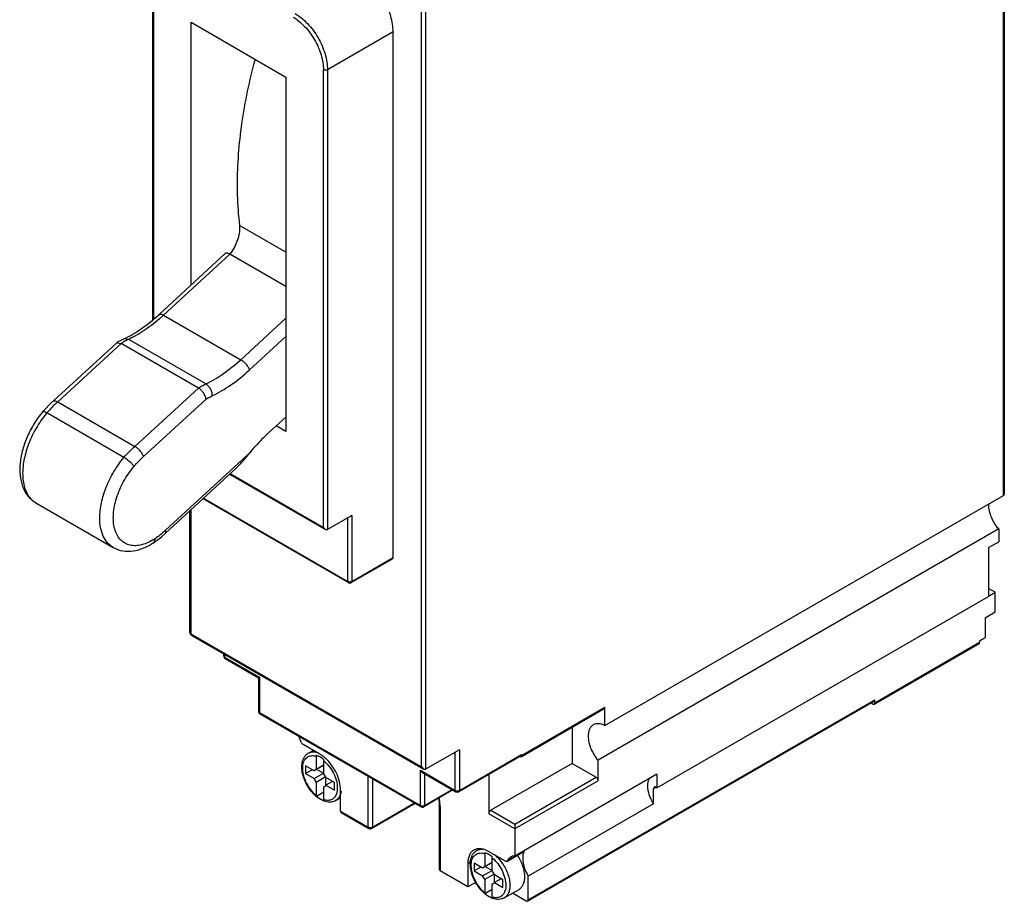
# Model space of a CAD drawing. Header units: millimetres. Extents: x 20 to 123, y 15 to 184.
# Tile 1 of 3: x 20 to 123, y 15 to 107. Entities that reach past the tile are written whole.
import ezdxf

# ---------------------------------------------------------------- set-up
doc = ezdxf.new("R2010")
doc.units = ezdxf.units.MM
doc.header["$LTSCALE"] = 12.931607
doc.layers.get('0').update_dxf_attribs({"linetype": 'CONTINUOUS'})

msp = doc.modelspace()

# ---------------------------------------------------------------- linework, layer by layer
at = {"color": 7, "linetype": 'Continuous'}
for p, q in [((122.58, 57.71), (122.58, 155.54)), ((122.66, 155.66), (122.66, 57.83)), ((61.76, 29.35), (61.76, 114.1)), ((62.19, 114.1), (62.19, 29.1)), ((33.67, 112.57), (33.67, 76.06)), ((33.76, 112.45), (33.76, 76.13)), ((37.69, 79.7), (37.69, 107.15)), ((37.69, 107.15), (47.59, 101.43)), ((58.8, 106.15), (51.94, 102.19)), ((58.8, 51.23), (58.8, 106.15)), ((51.52, 54.38), (51.52, 102.19)), ((51.94, 102.19), (51.94, 54.14)), ((47.59, 101.43), (47.59, 64.4)), ((47.59, 83.12), (42.75, 85.91)), ((34.34, 76.62), (41.26, 82.98)), ((41.73, 82.91), (34.82, 76.55)), ((47.59, 79.53), (41.73, 82.91)), ((34.82, 76.55), (42.88, 71.9)), ((42.88, 71.9), (47.59, 76.23)), ((43.79, 70.83), (47.59, 74.32)), ((22.93, 67.25), (29.88, 73.64)), ((30.39, 73.6), (23.75, 67.49)), ((29.88, 73.64), (29.92, 73.66)), ((29.92, 73.66), (30.39, 73.6)), ((38.45, 68.94), (30.39, 73.6)), ((31.17, 74.02), (30.67, 74.07)), ((39.23, 69.37), (31.17, 74.02)), ((31.81, 62.84), (38.45, 68.94)), ((23.75, 67.49), (31.81, 62.84)), ((32.72, 61.77), (39.26, 67.78)), ((22.18, 66.45), (22.18, 66.45)), ((30.68, 61.68), (22.62, 66.34)), ((47.59, 65.91), (45.77, 64.24)), ((47.59, 64.4), (46.58, 64.98)), ((43.85, 62.21), (35.03, 54.1)), ((35, 53.77), (42.39, 60.57)), ((41.71, 59.94), (51.73, 54.16)), ((41.78, 60.01), (51.52, 54.38)), ((80.93, 33.67), (122.58, 57.71)), ((21.48, 56.93), (29.55, 52.28)), ((38.93, 57.38), (54.13, 48.61)), ((38.99, 57.44), (54.07, 48.74)), ((37.56, 43.39), (37.56, 56.13)), ((37.65, 56.21), (37.65, 43.27)), ((54.49, 55.61), (51.94, 54.14)), ((54.49, 55.61), (54.49, 48.74)), ((54.07, 48.74), (54.07, 55.36)), ((35.03, 54.1), (35, 53.77)), ((51.52, 54.38), (51.73, 54.16)), ((51.73, 54.16), (51.94, 54.14)), ((122.08, 54.21), (80.22, 30.04)), ((122.08, 54.21), (122.08, 52.87)), ((33.83, 52.82), (33.98, 53.24)), ((121.02, 52.26), (122.08, 52.87)), ((121.02, 52.26), (121.02, 47.16)), ((54.43, 48.61), (58.74, 51.1)), ((54.49, 48.74), (58.8, 51.23)), ((121, 47.19), (121.71, 47.6)), ((121.71, 47.6), (121.02, 47.99)), ((121.71, 45.56), (121.71, 47.6)), ((86.37, 27.16), (121.02, 47.16)), ((120.65, 44.94), (121.71, 45.56)), ((120.65, 44.94), (120.65, 42.85)), ((37.65, 43.27), (61.76, 29.35)), ((37.71, 43.13), (61.98, 29.12)), ((109.06, 35.9), (120.02, 42.23)), ((109.12, 36.04), (120.08, 42.37)), ((120.65, 42.85), (120.08, 42.52)), ((120.08, 42.52), (120.08, 42.37)), ((120.48, 42.73), (120.09, 42.51)), ((41.1, 40.94), (41.1, 41.18)), ((41.19, 41.13), (41.19, 40.82)), ((41.19, 40.82), (44.83, 38.72)), ((41.25, 40.68), (44.74, 38.67)), ((44.83, 38.72), (44.74, 38.67)), ((44.74, 38.67), (44.74, 35.16)), ((44.83, 38.72), (44.83, 35.04)), ((72.85, 15.32), (109.06, 36.23)), ((72.92, 15.46), (109.12, 36.36)), ((108.9, 35.92), (108.72, 36.03)), ((109.12, 36.04), (109.12, 36.36)), ((44.83, 35.04), (61.66, 25.33)), ((72.17, 30.42), (80.87, 35.44)), ((72.23, 30.56), (80.93, 35.58)), ((80.93, 33.67), (80.93, 35.58)), ((44.89, 34.9), (61.72, 25.19)), ((77.5, 33.5), (77.5, 29.72)), ((51.16, 30.68), (49.39, 31.7)), ((49.94, 30.79), (50.45, 31.08)), ((65.72, 31.14), (62.19, 29.1)), ((65.3, 26.9), (65.3, 30.9)), ((65.72, 31.14), (65.72, 26.9)), ((50.76, 30.46), (50.76, 29.09)), ((51.56, 28.63), (51.56, 30)), ((72.17, 30.52), (65.66, 26.76)), ((65.72, 26.9), (72.23, 30.65)), ((72.23, 30.65), (72.23, 30.56)), ((80.22, 27.9), (80.22, 30.04)), ((50.55, 28.95), (49.66, 29.46)), ((49.66, 29.46), (49.66, 28.65)), ((50.36, 29.05), (49.66, 28.65)), ((51.53, 29.52), (50.55, 28.95)), ((50.76, 29.09), (51.56, 29.55)), ((50.81, 29.12), (51.53, 28.7)), ((61.66, 29), (65.3, 26.9)), ((61.66, 25.33), (61.66, 29)), ((61.76, 29.35), (61.98, 29.12)), ((61.98, 29.12), (62.19, 29.1)), ((77.5, 29.72), (69.01, 24.82)), ((77.5, 29.72), (80.01, 28.27)), ((49.66, 28.65), (50.55, 28.13)), ((50.55, 28.13), (51.53, 28.7)), ((51.74, 28.31), (50.76, 27.74)), ((51.74, 28.31), (51.74, 27.43)), ((52.66, 27.73), (51.77, 28.24)), ((52.48, 27.83), (51.77, 27.43)), ((56.21, 23.06), (56.21, 28.37)), ((56.64, 28.12), (56.64, 23.06)), ((61.87, 28.78), (65.36, 26.76)), ((62.08, 28.65), (62.08, 25.33)), ((68.8, 28.57), (68.8, 24.45)), ((86.37, 28.61), (71.52, 20.04)), ((71.52, 23.37), (80.01, 28.27)), ((80.22, 27.9), (71.52, 22.88)), ((86.37, 28.61), (86.37, 27.16)), ((50.76, 27.74), (50.76, 26.38)), ((51.56, 25.92), (51.56, 27.28)), ((51.77, 27.43), (52.66, 26.91)), ((52.66, 26.91), (52.66, 27.73)), ((53.31, 24.74), (53.31, 26.94)), ((65.05, 26.94), (62.02, 25.19)), ((62.08, 25.33), (64.97, 26.99)), ((86.08, 27.25), (86, 27.07)), ((86.25, 27.21), (86, 27.07)), ((86, 25.5), (86, 27.07)), ((50.78, 26.29), (51.56, 26.74)), ((52.8, 25.83), (53.31, 26.13)), ((53.31, 24.74), (56.21, 23.06)), ((61.11, 25.54), (56.58, 22.93)), ((56.64, 23.06), (61.02, 25.59)), ((63.62, 25.31), (63.62, 18.69)), ((63.71, 25.19), (63.71, 18.49)), ((69.01, 24.82), (71.52, 23.37)), ((86, 25.5), (72.92, 17.95)), ((53.38, 24.6), (56.28, 22.93)), ((71.52, 22.88), (68.8, 24.45)), ((71.52, 23.37), (71.52, 20.04)), ((67.55, 20.62), (67.8, 20.77)), ((68.37, 20.29), (68.37, 18.93)), ((70.53, 19.49), (68.77, 20.51)), ((69.16, 18.47), (69.16, 19.83)), ((70.68, 19.48), (72.45, 20.5)), ((72.49, 20.55), (70.72, 19.53)), ((72.45, 20.5), (72.49, 20.55)), ((63.71, 18.49), (63.62, 18.69)), ((66.94, 19.46), (66.61, 19.27)), ((66.61, 19.27), (66.61, 16.82)), ((68.15, 18.78), (67.26, 19.3)), ((67.26, 19.3), (67.26, 18.48)), ((67.97, 18.89), (67.26, 18.48)), ((69.14, 19.35), (68.15, 18.78)), ((68.15, 17.97), (69.14, 18.53)), ((68.37, 18.93), (69.16, 19.39)), ((68.43, 18.94), (69.14, 18.53)), ((70.72, 19.53), (70.68, 19.48)), ((66.61, 16.82), (63.71, 18.49)), ((67.26, 18.48), (68.15, 17.97)), ((69.35, 18.14), (68.37, 17.58)), ((68.37, 17.58), (68.37, 16.21)), ((69.35, 18.14), (69.35, 17.26)), ((70.27, 17.56), (69.38, 18.08)), ((70.08, 17.67), (69.38, 17.26)), ((70.27, 16.75), (70.27, 17.56)), ((72.92, 15.46), (72.92, 17.95)), ((67.47, 17.32), (66.61, 16.82)), ((68.38, 16.13), (69.16, 16.58)), ((69.16, 15.75), (69.16, 17.12)), ((69.38, 17.26), (70.27, 16.75)), ((70.41, 15.67), (71.96, 16.56)), ((72.7, 15.34), (71.27, 16.17))]:
    msp.add_line(p, q, dxfattribs=at)
for points in [[(22.93, 67.25), (22.43, 66.74), (22.18, 66.45)], [(33.84, 52.81), (33.95, 52.89), (34.15, 53.04), (34.27, 53.13), (34.6, 53.4), (35, 53.77)]]:
    msp.add_lwpolyline(points, dxfattribs=at)
for centre, radius, start, end in [((22.21, 90.26), 18.62, 311.5974, 312.597), ((35.29, 65.5), 9.47, 119.3824, 121.2033), ((34.9, 66.21), 8.66, 115.5601, 119.4329), ((30.81, 59.46), 10.7, 140.0076, 140.7164), ((123.35, 56.72), 2.31, 176.417, 180.028), ((26.97, 62.63), 11.74, 312.1955, 313.3774), ((30.55, 58.34), 6.14, 300.7635, 303.9149), ((54.28, 48.86), 0.3, 240.0006, 299.9999), ((54.28, 49.2), 0.507, 261.1867, 278.8136), ((54.28, 49.16), 0.463, 278.8441, 283.9649), ((37.86, 43.39), 0.3, 180, 240.0006), ((41.4, 40.94), 0.3, 180, 240.0006), ((45.04, 35.16), 0.3, 180, 240.0006), ((49.07, 27.28), 3.99, 48.0309, 48.8502), ((50.83, 28.76), 0.338, 120.0444, 131.037), ((53.68, 29.64), 4.39, 204.7044, 209.3404), ((52.14, 28.75), 1.71, 201.276, 216.2819), ((53.06, 29.3), 1.65, 201.2145, 203.7304), ((50.18, 27.62), 1.71, 21.276, 36.2819), ((53.14, 29.33), 1.73, 206.2931, 211.2649), ((53.12, 29.32), 1.71, 211.2476, 216.2518), ((51.49, 27.61), 0.338, 300.0444, 311.037), ((51.48, 27.63), 0.354, 311.0447, 316.8731), ((51.46, 27.64), 0.382, 316.9183, 324.9559), ((65.51, 27.02), 0.3, 240.0006, 299.9999), ((65.51, 27.35), 0.507, 261.1867, 278.8136), ((65.52, 27.31), 0.463, 278.8441, 283.9649), ((52.84, 28.86), 3.24, 229.0154, 230.0635), ((52.45, 28.23), 2.55, 239.0279, 239.9874), ((52.38, 28.1), 2.41, 239.9739, 243.5822), ((52.26, 27.87), 2.15, 243.6142, 247.504), ((52.18, 27.67), 1.93, 247.5417, 250.454), ((52.34, 27.83), 2.18, 247.8289, 249.0286), ((52.14, 27.56), 1.81, 250.47, 251.8077), ((61.87, 25.45), 0.3, 240.0006, 299.9999), ((61.87, 25.78), 0.507, 261.1867, 278.8136), ((61.88, 25.74), 0.463, 278.8441, 283.9649), ((58.31, 25.18), 5.4, 2.0462, 3.0374), ((58.55, 25.19), 5.15, 0.0106, 2.0541), ((56.43, 23.19), 0.3, 240.0006, 299.9999), ((56.43, 23.52), 0.509, 261.2681, 270.039), ((68.13, 19.62), 1.16, 120.0121, 126.7726), ((68.43, 18.6), 0.338, 120.0444, 131.037), ((70.67, 19.13), 1.65, 201.2145, 203.7304), ((71.29, 19.48), 4.39, 204.7044, 209.3404), ((69.74, 18.59), 1.71, 201.276, 216.2819), ((67.79, 17.46), 1.71, 21.276, 36.2819), ((70.74, 19.16), 1.73, 206.2931, 211.2649), ((70.73, 19.15), 1.71, 211.2476, 216.2518), ((69.1, 17.45), 0.338, 300.0444, 311.037), ((69.09, 17.46), 0.354, 311.0447, 316.8731), ((69.07, 17.48), 0.382, 316.9183, 324.9559), ((70.45, 18.69), 3.24, 229.0154, 230.0635), ((70.06, 18.06), 2.55, 239.0279, 239.9874), ((69.98, 17.93), 2.41, 239.9739, 243.5822), ((69.87, 17.71), 2.15, 243.6142, 247.504), ((69.78, 17.5), 1.93, 247.5417, 250.454), ((69.95, 17.66), 2.18, 247.836, 249.0286), ((69.74, 17.39), 1.81, 250.47, 251.8077)]:
    msp.add_arc(centre, radius, start, end, dxfattribs=at)
for points, knots in [([(58.8, 106.15), (58.8, 106.42), (58.75, 106.98), (58.49, 108.13), (57.87, 109.53), (56.96, 110.77), (56.1, 111.57), (55.64, 111.89), (55.41, 112.03)], [0, 0, 0, 0, 0.114277, 0.237672, 0.500147, 0.762548, 0.885834, 1, 1, 1, 1]), ([(48.55, 108.06), (48.78, 107.93), (49.24, 107.61), (50.1, 106.81), (51.01, 105.57), (51.63, 104.16), (51.89, 103.02), (51.94, 102.46), (51.94, 102.19)], [0, 0, 0, 0, 0.114214, 0.237538, 0.499981, 0.762435, 0.885772, 1, 1, 1, 1]), ([(48.34, 107.7), (48.56, 107.57), (48.99, 107.27), (49.79, 106.52), (50.64, 105.35), (51.22, 104.04), (51.47, 102.96), (51.52, 102.44), (51.52, 102.19)], [0, 0, 0, 0, 0.114225, 0.237559, 0.499999, 0.76244, 0.885774, 1, 1, 1, 1]), ([(44.37, 103.28), (43.77, 101.07), (42.85, 96.75), (42.5, 92.33), (42.5, 90.2)], [0, 0, 0, 0, 0.517786, 1, 1, 1, 1]), ([(51.94, 102.19), (51.91, 102.17), (51.84, 102.15), (51.73, 102.13), (51.62, 102.15), (51.55, 102.17), (51.52, 102.19)], [0, 0, 0, 0, 0.237019, 0.499999, 0.76298, 1, 1, 1, 1]), ([(42.5, 90.2), (42.5, 89.83), (42.52, 88.4), (42.62, 86.97), (42.75, 85.91)], [0, 0, 0, 0, 0.256468, 1, 1, 1, 1]), ([(42.76, 85.61), (42.76, 85.38), (42.71, 84.91), (42.5, 84.22), (42.17, 83.53), (41.88, 83.1), (41.72, 82.9)], [0, 0, 0, 0, 0.227918, 0.477282, 0.738426, 1, 1, 1, 1]), ([(42.75, 85.91), (42.75, 85.89), (42.76, 85.79), (42.76, 85.68), (42.76, 85.61)], [0, 0, 0, 0, 0.243604, 1, 1, 1, 1]), ([(41.73, 82.91), (41.68, 82.94), (41.59, 82.99), (41.46, 83.03), (41.34, 83.03), (41.28, 83), (41.26, 82.98)], [0, 0, 0, 0, 0.331713, 0.606605, 0.823216, 1, 1, 1, 1]), ([(30.67, 74.07), (31.32, 74.38), (32.6, 75.15), (33.77, 76.09), (34.34, 76.62)], [0, 0, 0, 0, 0.476014, 1, 1, 1, 1]), ([(34.58, 76.34), (34.04, 75.86), (32.96, 75.01), (31.76, 74.31), (31.17, 74.02)], [0, 0, 0, 0, 0.519683, 1, 1, 1, 1]), ([(34.34, 76.62), (34.36, 76.64), (34.43, 76.67), (34.54, 76.67), (34.68, 76.63), (34.77, 76.58), (34.82, 76.55)], [0, 0, 0, 0, 0.176806, 0.393443, 0.668306, 1, 1, 1, 1]), ([(30.67, 74.07), (30.61, 74.04), (30.35, 73.92), (30.1, 73.78), (29.92, 73.66)], [0, 0, 0, 0, 0.246163, 1, 1, 1, 1]), ([(39.23, 69.37), (39.87, 69.67), (41.15, 70.44), (42.31, 71.38), (42.88, 71.9)], [0, 0, 0, 0, 0.479244, 1, 1, 1, 1]), ([(42.88, 71.9), (42.98, 71.84), (43.18, 71.69), (43.44, 71.43), (43.65, 71.14), (43.76, 70.93), (43.79, 70.83)], [0, 0, 0, 0, 0.246547, 0.518192, 0.780166, 1, 1, 1, 1]), ([(39.87, 68.11), (40.56, 68.44), (41.94, 69.26), (43.18, 70.26), (43.79, 70.83)], [0, 0, 0, 0, 0.479244, 1, 1, 1, 1]), ([(38.45, 68.94), (38.51, 68.98), (38.77, 69.13), (39.03, 69.27), (39.23, 69.37)], [0, 0, 0, 0, 0.255336, 1, 1, 1, 1]), ([(39.26, 67.78), (39.25, 67.89), (39.17, 68.12), (38.99, 68.44), (38.75, 68.73), (38.55, 68.89), (38.45, 68.94)], [0, 0, 0, 0, 0.227772, 0.489792, 0.757557, 1, 1, 1, 1]), ([(39.23, 69.37), (39.33, 69.31), (39.51, 69.15), (39.72, 68.83), (39.86, 68.48), (39.88, 68.23), (39.87, 68.11)], [0, 0, 0, 0, 0.234599, 0.494665, 0.757656, 1, 1, 1, 1]), ([(39.26, 67.78), (39.31, 67.81), (39.51, 67.93), (39.72, 68.04), (39.87, 68.11)], [0, 0, 0, 0, 0.254671, 1, 1, 1, 1]), ([(23.35, 67.13), (23.29, 67.07), (23.03, 66.81), (22.79, 66.54), (22.62, 66.34)], [0, 0, 0, 0, 0.24462, 1, 1, 1, 1]), ([(23.27, 67.56), (23.3, 67.58), (23.36, 67.61), (23.47, 67.61), (23.61, 67.57), (23.7, 67.52), (23.75, 67.49)], [0, 0, 0, 0, 0.176797, 0.393426, 0.6683, 1, 1, 1, 1]), ([(23.75, 67.49), (23.72, 67.47), (23.58, 67.34), (23.45, 67.22), (23.35, 67.13)], [0, 0, 0, 0, 0.240174, 1, 1, 1, 1]), ([(22.18, 66.45), (21.86, 66.07), (21.27, 65.25), (20.57, 63.92), (20.07, 62.54), (19.8, 61.17), (19.77, 59.86), (20.03, 58.65), (20.58, 57.62), (21.17, 57.12), (21.49, 56.93)], [0, 0, 0, 0, 0.140907, 0.282865, 0.421477, 0.55304, 0.675422, 0.788832, 0.89585, 1, 1, 1, 1]), ([(22.53, 66.23), (22.16, 65.78), (21.48, 64.8), (20.71, 63.22), (20.22, 61.62), (20.09, 60.53), (20.09, 60.02)], [0, 0, 0, 0, 0.260862, 0.522151, 0.771943, 1, 1, 1, 1]), ([(22.62, 66.34), (22.57, 66.36), (22.48, 66.41), (22.37, 66.46), (22.29, 66.47), (22.24, 66.48), (22.2, 66.47), (22.18, 66.45)], [0, 0, 0, 0, 0.348999, 0.644682, 0.763911, 0.861791, 1, 1, 1, 1]), ([(45.77, 64.24), (45.6, 64.08), (44.93, 63.44), (44.3, 62.75), (43.85, 62.21)], [0, 0, 0, 0, 0.244705, 1, 1, 1, 1]), ([(30.68, 61.68), (30.86, 61.9), (31.22, 62.3), (31.62, 62.67), (31.81, 62.84)], [0, 0, 0, 0, 0.519611, 1, 1, 1, 1]), ([(32.72, 61.76), (32.69, 61.86), (32.59, 62.07), (32.37, 62.37), (32.11, 62.64), (31.91, 62.78), (31.81, 62.84)], [0, 0, 0, 0, 0.210182, 0.481947, 0.764085, 1, 1, 1, 1]), ([(31.71, 60.74), (31.87, 60.92), (32.19, 61.28), (32.54, 61.6), (32.72, 61.77)], [0, 0, 0, 0, 0.50078, 1, 1, 1, 1]), ([(42.39, 60.57), (42.53, 60.69), (42.79, 60.96), (43.27, 61.5), (43.62, 61.93), (43.85, 62.21)], [0, 0, 0, 0, 0.252309, 0.50372, 1, 1, 1, 1]), ([(28.15, 55.36), (28.15, 55.89), (28.28, 57), (28.8, 58.63), (29.59, 60.23), (30.29, 61.22), (30.68, 61.68)], [0, 0, 0, 0, 0.228192, 0.478347, 0.739764, 1, 1, 1, 1]), ([(33.69, 53.06), (33.28, 52.81), (32.63, 52.53), (31.75, 52.44), (31.17, 52.53), (30.65, 52.77), (30.22, 53.15), (29.89, 53.66), (29.67, 54.28), (29.56, 54.99), (29.56, 56.07), (29.86, 57.51), (30.59, 59.21), (31.31, 60.25), (31.71, 60.74)], [0, 0, 0, 0, 0.119822, 0.171933, 0.220083, 0.266249, 0.312902, 0.362386, 0.416408, 0.475848, 0.540853, 0.685183, 0.841907, 1, 1, 1, 1]), ([(31.72, 60.75), (31.67, 60.83), (31.53, 61), (31.27, 61.25), (30.98, 61.49), (30.77, 61.63), (30.68, 61.68)], [0, 0, 0, 0, 0.200263, 0.471464, 0.758826, 1, 1, 1, 1]), ([(20.09, 60.02), (20.09, 59.76), (20.12, 59.25), (20.27, 58.54), (20.53, 57.92), (20.77, 57.56), (20.91, 57.41)], [0, 0, 0, 0, 0.28159, 0.541074, 0.77922, 1, 1, 1, 1]), ([(122.58, 57.71), (122.6, 57.73), (122.64, 57.76), (122.66, 57.81), (122.66, 57.83)], [0, 0, 0, 0, 0.561141, 1, 1, 1, 1]), ([(20.91, 57.41), (20.95, 57.36), (21.12, 57.18), (21.32, 57.02), (21.48, 56.93)], [0, 0, 0, 0, 0.254275, 1, 1, 1, 1]), ([(122.08, 54.21), (121.92, 54.39), (121.64, 54.78), (121.31, 55.41), (121.1, 56.07), (121.04, 56.51), (121.04, 56.72)], [0, 0, 0, 0, 0.258953, 0.520605, 0.771505, 1, 1, 1, 1]), ([(29.55, 52.28), (29.32, 52.41), (28.91, 52.76), (28.46, 53.48), (28.2, 54.37), (28.15, 55.02), (28.15, 55.36)], [0, 0, 0, 0, 0.21778, 0.450927, 0.710246, 1, 1, 1, 1]), ([(34.85, 53.93), (34.71, 53.8), (34.5, 53.61), (34.2, 53.39), (34.05, 53.28), (33.98, 53.23)], [0, 0, 0, 0, 0.511689, 0.759782, 1, 1, 1, 1]), ([(29.55, 52.28), (29.85, 52.1), (30.55, 51.86), (31.67, 51.87), (32.79, 52.2), (33.49, 52.59), (33.83, 52.82)], [0, 0, 0, 0, 0.234268, 0.474411, 0.727772, 1, 1, 1, 1]), ([(58.74, 51.1), (58.76, 51.11), (58.8, 51.15), (58.8, 51.2), (58.8, 51.23)], [0, 0, 0, 0, 0.449962, 1, 1, 1, 1]), ([(54.07, 48.74), (54.07, 48.74), (54.12, 48.72), (54.16, 48.7), (54.2, 48.7)], [0, 0, 0, 0, 0.231066, 1, 1, 1, 1]), ([(54.13, 48.61), (54.11, 48.62), (54.07, 48.66), (54.07, 48.71), (54.07, 48.74)], [0, 0, 0, 0, 0.449976, 1, 1, 1, 1]), ([(54.4, 48.71), (54.4, 48.71), (54.44, 48.72), (54.47, 48.73), (54.49, 48.74)], [0, 0, 0, 0, 0.264708, 1, 1, 1, 1]), ([(54.49, 48.74), (54.49, 48.71), (54.48, 48.66), (54.45, 48.62), (54.43, 48.61)], [0, 0, 0, 0, 0.550756, 1, 1, 1, 1]), ([(37.56, 43.39), (37.56, 43.37), (37.59, 43.31), (37.63, 43.28), (37.65, 43.27)], [0, 0, 0, 0, 0.449974, 1, 1, 1, 1]), ([(37.65, 43.27), (37.65, 43.26), (37.65, 43.24), (37.66, 43.22), (37.66, 43.21)], [0, 0, 0, 0, 0.263343, 1, 1, 1, 1]), ([(37.66, 43.21), (37.66, 43.2), (37.67, 43.19), (37.67, 43.17), (37.68, 43.16)], [0, 0, 0, 0, 0.264291, 1, 1, 1, 1]), ([(120.02, 42.23), (120.04, 42.24), (120.07, 42.29), (120.08, 42.34), (120.08, 42.37)], [0, 0, 0, 0, 0.449588, 1, 1, 1, 1]), ([(119.27, 41.81), (119.27, 41.81), (119.22, 41.81), (119.18, 41.82), (119.16, 41.84)], [0, 0, 0, 0, 0.222222, 1, 1, 1, 1]), ([(41.1, 40.94), (41.1, 40.92), (41.12, 40.87), (41.16, 40.83), (41.19, 40.82)], [0, 0, 0, 0, 0.449974, 1, 1, 1, 1]), ([(41.19, 40.82), (41.19, 40.81), (41.19, 40.77), (41.2, 40.73), (41.22, 40.71)], [0, 0, 0, 0, 0.277737, 1, 1, 1, 1]), ([(109.06, 36.23), (109.08, 36.24), (109.11, 36.28), (109.12, 36.34), (109.12, 36.36)], [0, 0, 0, 0, 0.449962, 1, 1, 1, 1]), ([(109.12, 36.04), (109.12, 36.03), (109.12, 35.99), (109.11, 35.95), (109.09, 35.93)], [0, 0, 0, 0, 0.279101, 1, 1, 1, 1]), ([(44.74, 35.16), (44.74, 35.14), (44.76, 35.09), (44.8, 35.06), (44.83, 35.04)], [0, 0, 0, 0, 0.449974, 1, 1, 1, 1]), ([(44.83, 35.04), (44.83, 35.03), (44.83, 34.99), (44.84, 34.96), (44.86, 34.94)], [0, 0, 0, 0, 0.277737, 1, 1, 1, 1]), ([(80.87, 35.44), (80.89, 35.45), (80.92, 35.49), (80.93, 35.55), (80.93, 35.58)], [0, 0, 0, 0, 0.449962, 1, 1, 1, 1]), ([(109.06, 35.9), (109.04, 35.89), (108.98, 35.88), (108.93, 35.91), (108.9, 35.92)], [0, 0, 0, 0, 0.448056, 1, 1, 1, 1]), ([(79.72, 33.74), (79.63, 33.69), (79.47, 33.56), (79.3, 33.28), (79.2, 32.94), (79.18, 32.69), (79.18, 32.55)], [0, 0, 0, 0, 0.217758, 0.450889, 0.710424, 1, 1, 1, 1]), ([(80.93, 33.67), (80.82, 33.72), (80.61, 33.81), (80.28, 33.88), (79.98, 33.86), (79.8, 33.79), (79.72, 33.74)], [0, 0, 0, 0, 0.28659, 0.545118, 0.779473, 1, 1, 1, 1]), ([(49.2, 31.95), (49.18, 32), (49.11, 32.22), (49.02, 32.42), (48.94, 32.57)], [0, 0, 0, 0, 0.245614, 1, 1, 1, 1]), ([(49.39, 31.7), (49.35, 31.72), (49.27, 31.8), (49.22, 31.9), (49.2, 31.95)], [0, 0, 0, 0, 0.479812, 1, 1, 1, 1]), ([(79.18, 32.55), (79.18, 32.34), (79.24, 31.9), (79.45, 31.25), (79.78, 30.61), (80.06, 30.22), (80.22, 30.04)], [0, 0, 0, 0, 0.228495, 0.479395, 0.741047, 1, 1, 1, 1]), ([(49.94, 30.79), (50, 30.82), (50.14, 30.88), (50.46, 30.94), (50.71, 30.91), (50.87, 30.86)], [0, 0, 0, 0, 0.232302, 0.472599, 1, 1, 1, 1]), ([(51.22, 25.96), (51.01, 26.08), (50.6, 26.39), (50.09, 26.98), (49.67, 27.67), (49.38, 28.4), (49.24, 29.13), (49.27, 29.82), (49.46, 30.32), (49.7, 30.62), (49.86, 30.74), (49.94, 30.79)], [0, 0, 0, 0, 0.127153, 0.264885, 0.407204, 0.546871, 0.67736, 0.794921, 0.900489, 0.95052, 1, 1, 1, 1]), ([(49.37, 29.55), (49.38, 29.64), (49.42, 29.81), (49.52, 30.04), (49.66, 30.24), (49.83, 30.39), (50.04, 30.49), (50.35, 30.55), (50.6, 30.51), (50.76, 30.46)], [0, 0, 0, 0, 0.141504, 0.271806, 0.392572, 0.507479, 0.621303, 0.739042, 1, 1, 1, 1]), ([(50.78, 30.56), (50.77, 30.55), (50.76, 30.52), (50.76, 30.48), (50.76, 30.46)], [0, 0, 0, 0, 0.263345, 1, 1, 1, 1]), ([(51.04, 30.45), (51.02, 30.46), (50.93, 30.5), (50.84, 30.53), (50.78, 30.56)], [0, 0, 0, 0, 0.257528, 1, 1, 1, 1]), ([(51.31, 30.29), (51.28, 30.31), (51.2, 30.36), (51.11, 30.41), (51.04, 30.45)], [0, 0, 0, 0, 0.256664, 1, 1, 1, 1]), ([(51.7, 30.29), (51.65, 30.33), (51.48, 30.47), (51.3, 30.6), (51.16, 30.68)], [0, 0, 0, 0, 0.26031, 1, 1, 1, 1]), ([(51.57, 30.1), (51.55, 30.12), (51.46, 30.18), (51.37, 30.25), (51.31, 30.29)], [0, 0, 0, 0, 0.255433, 1, 1, 1, 1]), ([(51.56, 30), (51.56, 30.01), (51.56, 30.04), (51.56, 30.07), (51.57, 30.1)], [0, 0, 0, 0, 0.236248, 1, 1, 1, 1]), ([(51.56, 30), (51.76, 29.82), (52.15, 29.41), (52.59, 28.7), (52.89, 27.93), (52.97, 27.39), (52.97, 27.14)], [0, 0, 0, 0, 0.24957, 0.512133, 0.768247, 1, 1, 1, 1]), ([(53.31, 26.94), (53.31, 27.23), (53.23, 27.84), (52.9, 28.72), (52.4, 29.55), (51.97, 30.04), (51.74, 30.25)], [0, 0, 0, 0, 0.230817, 0.485617, 0.748065, 1, 1, 1, 1]), ([(72.12, 30.4), (72.12, 30.4), (72.08, 30.4), (72.04, 30.42), (72.02, 30.43)], [0, 0, 0, 0, 0.225493, 1, 1, 1, 1]), ([(72.2, 30.55), (72.21, 30.55), (72.22, 30.59), (72.23, 30.62), (72.23, 30.65)], [0, 0, 0, 0, 0.225493, 1, 1, 1, 1]), ([(72.23, 30.56), (72.23, 30.54), (72.23, 30.51), (72.22, 30.47), (72.2, 30.45)], [0, 0, 0, 0, 0.277844, 1, 1, 1, 1]), ([(49.69, 27.81), (49.56, 28.1), (49.37, 28.67), (49.33, 29.27), (49.37, 29.55)], [0, 0, 0, 0, 0.535293, 1, 1, 1, 1]), ([(61.73, 28.89), (61.74, 28.88), (61.79, 28.84), (61.83, 28.8), (61.87, 28.78)], [0, 0, 0, 0, 0.254826, 1, 1, 1, 1]), ([(80.22, 27.9), (80.22, 27.94), (80.21, 28.01), (80.16, 28.11), (80.1, 28.2), (80.04, 28.25), (80.01, 28.27)], [0, 0, 0, 0, 0.237047, 0.499999, 0.762953, 1, 1, 1, 1]), ([(85.42, 27.35), (85.42, 27.43), (85.43, 27.73), (85.52, 28.03), (85.64, 28.21)], [0, 0, 0, 0, 0.278558, 1, 1, 1, 1]), ([(50.72, 26.41), (50.63, 26.49), (50.3, 26.81), (50.02, 27.19), (49.85, 27.49)], [0, 0, 0, 0, 0.23974, 1, 1, 1, 1]), ([(52.97, 27.14), (52.97, 27.05), (52.95, 26.73), (52.85, 26.4), (52.71, 26.22)], [0, 0, 0, 0, 0.280609, 1, 1, 1, 1]), ([(53.37, 26.81), (53.36, 26.7), (53.31, 26.49), (53.19, 26.22), (53.02, 25.99), (52.88, 25.88), (52.8, 25.83)], [0, 0, 0, 0, 0.280754, 0.536933, 0.773833, 1, 1, 1, 1]), ([(65.3, 26.9), (65.31, 26.89), (65.35, 26.87), (65.4, 26.86), (65.43, 26.85)], [0, 0, 0, 0, 0.231066, 1, 1, 1, 1]), ([(65.36, 26.76), (65.34, 26.77), (65.31, 26.82), (65.3, 26.87), (65.3, 26.9)], [0, 0, 0, 0, 0.449976, 1, 1, 1, 1]), ([(65.63, 26.86), (65.64, 26.86), (65.67, 26.87), (65.7, 26.88), (65.72, 26.9)], [0, 0, 0, 0, 0.264708, 1, 1, 1, 1]), ([(65.72, 26.9), (65.72, 26.87), (65.72, 26.82), (65.68, 26.77), (65.66, 26.76)], [0, 0, 0, 0, 0.550756, 1, 1, 1, 1]), ([(86, 25.5), (85.82, 25.8), (85.54, 26.39), (85.42, 27.04), (85.42, 27.35)], [0, 0, 0, 0, 0.525481, 1, 1, 1, 1]), ([(86.37, 27.16), (86.35, 27.18), (86.3, 27.22), (86.22, 27.26), (86.15, 27.27), (86.1, 27.26), (86.08, 27.25)], [0, 0, 0, 0, 0.303614, 0.571335, 0.799019, 1, 1, 1, 1]), ([(50.76, 26.38), (50.76, 26.37), (50.76, 26.34), (50.77, 26.31), (50.78, 26.29)], [0, 0, 0, 0, 0.270033, 1, 1, 1, 1]), ([(50.78, 26.29), (50.8, 26.27), (50.92, 26.18), (51.04, 26.09), (51.14, 26.04)], [0, 0, 0, 0, 0.257828, 1, 1, 1, 1]), ([(51.52, 25.81), (51.5, 25.82), (51.39, 25.87), (51.29, 25.92), (51.22, 25.96)], [0, 0, 0, 0, 0.245164, 1, 1, 1, 1]), ([(52.41, 25.95), (52.29, 25.89), (51.99, 25.82), (51.7, 25.87), (51.56, 25.92)], [0, 0, 0, 0, 0.469005, 1, 1, 1, 1]), ([(51.57, 25.83), (51.57, 25.84), (51.56, 25.87), (51.56, 25.9), (51.56, 25.92)], [0, 0, 0, 0, 0.231351, 1, 1, 1, 1]), ([(52.8, 25.83), (52.71, 25.78), (52.52, 25.7), (52.1, 25.64), (51.77, 25.72), (51.56, 25.79)], [0, 0, 0, 0, 0.239578, 0.482596, 1, 1, 1, 1]), ([(52.71, 26.22), (52.69, 26.19), (52.61, 26.08), (52.5, 26), (52.41, 25.95)], [0, 0, 0, 0, 0.25714, 1, 1, 1, 1]), ([(63.58, 25.98), (63.58, 25.93), (63.61, 25.7), (63.62, 25.48), (63.62, 25.31)], [0, 0, 0, 0, 0.257886, 1, 1, 1, 1]), ([(63.7, 25.46), (63.7, 25.51), (63.69, 25.7), (63.66, 25.9), (63.64, 26.04)], [0, 0, 0, 0, 0.244562, 1, 1, 1, 1]), ([(53.31, 24.74), (53.31, 24.71), (53.32, 24.66), (53.36, 24.61), (53.38, 24.6)], [0, 0, 0, 0, 0.55004, 1, 1, 1, 1]), ([(61.72, 25.19), (61.7, 25.2), (61.67, 25.24), (61.66, 25.3), (61.66, 25.33)], [0, 0, 0, 0, 0.449976, 1, 1, 1, 1]), ([(61.66, 25.33), (61.67, 25.32), (61.71, 25.3), (61.76, 25.29), (61.79, 25.28)], [0, 0, 0, 0, 0.231066, 1, 1, 1, 1]), ([(61.99, 25.29), (62, 25.29), (62.03, 25.3), (62.06, 25.31), (62.08, 25.33)], [0, 0, 0, 0, 0.264708, 1, 1, 1, 1]), ([(62.08, 25.33), (62.08, 25.3), (62.08, 25.24), (62.04, 25.2), (62.02, 25.19)], [0, 0, 0, 0, 0.550756, 1, 1, 1, 1]), ([(63.71, 25.19), (63.68, 25.2), (63.64, 25.23), (63.62, 25.29), (63.62, 25.31)], [0, 0, 0, 0, 0.550026, 1, 1, 1, 1]), ([(69.01, 24.82), (68.98, 24.8), (68.93, 24.75), (68.86, 24.66), (68.81, 24.56), (68.8, 24.49), (68.8, 24.45)], [0, 0, 0, 0, 0.237044, 0.499997, 0.762951, 1, 1, 1, 1]), ([(56.28, 22.93), (56.26, 22.94), (56.22, 22.98), (56.21, 23.04), (56.21, 23.06)], [0, 0, 0, 0, 0.449976, 1, 1, 1, 1]), ([(56.21, 23.06), (56.22, 23.06), (56.27, 23.04), (56.31, 23.02), (56.35, 23.02)], [0, 0, 0, 0, 0.232339, 1, 1, 1, 1]), ([(56.43, 23.01), (56.44, 23.01), (56.49, 23.01), (56.54, 23.02), (56.58, 23.04)], [0, 0, 0, 0, 0.257347, 1, 1, 1, 1]), ([(56.58, 23.04), (56.58, 23.04), (56.6, 23.05), (56.62, 23.06), (56.64, 23.06)], [0, 0, 0, 0, 0.260591, 1, 1, 1, 1]), ([(56.64, 23.06), (56.64, 23.04), (56.63, 22.98), (56.6, 22.94), (56.58, 22.93)], [0, 0, 0, 0, 0.550023, 1, 1, 1, 1]), ([(67.24, 20.66), (67.14, 20.61), (66.95, 20.45), (66.75, 20.12), (66.63, 19.72), (66.61, 19.42), (66.61, 19.27)], [0, 0, 0, 0, 0.217783, 0.45091, 0.710297, 1, 1, 1, 1]), ([(67.69, 20.8), (67.65, 20.8), (67.49, 20.78), (67.34, 20.72), (67.24, 20.66)], [0, 0, 0, 0, 0.257684, 1, 1, 1, 1]), ([(67.55, 20.62), (67.64, 20.67), (67.85, 20.75), (68.07, 20.76), (68.18, 20.75)], [0, 0, 0, 0, 0.483713, 1, 1, 1, 1]), ([(68.43, 20.68), (68.36, 20.7), (68.13, 20.78), (67.87, 20.82), (67.69, 20.8)], [0, 0, 0, 0, 0.270927, 1, 1, 1, 1]), ([(68.77, 20.51), (68.74, 20.53), (68.63, 20.59), (68.51, 20.64), (68.43, 20.68)], [0, 0, 0, 0, 0.257545, 1, 1, 1, 1]), ([(68.83, 15.79), (68.62, 15.91), (68.23, 16.21), (67.73, 16.78), (67.31, 17.44), (67.02, 18.15), (66.86, 18.86), (66.86, 19.54), (67.01, 20.04), (67.22, 20.36), (67.36, 20.49), (67.43, 20.55)], [0, 0, 0, 0, 0.126139, 0.262634, 0.403937, 0.543318, 0.674494, 0.793485, 0.900438, 0.950752, 1, 1, 1, 1]), ([(66.98, 19.38), (66.99, 19.47), (67.03, 19.64), (67.13, 19.88), (67.27, 20.07), (67.44, 20.22), (67.64, 20.32), (67.96, 20.38), (68.21, 20.34), (68.37, 20.29)], [0, 0, 0, 0, 0.141504, 0.271806, 0.392572, 0.507479, 0.621303, 0.739042, 1, 1, 1, 1]), ([(68.38, 20.39), (68.38, 20.38), (68.37, 20.35), (68.37, 20.32), (68.37, 20.29)], [0, 0, 0, 0, 0.263345, 1, 1, 1, 1]), ([(68.65, 20.28), (68.62, 20.29), (68.54, 20.33), (68.45, 20.37), (68.38, 20.39)], [0, 0, 0, 0, 0.257528, 1, 1, 1, 1]), ([(68.91, 20.13), (68.89, 20.14), (68.8, 20.2), (68.72, 20.25), (68.65, 20.28)], [0, 0, 0, 0, 0.256664, 1, 1, 1, 1]), ([(69.18, 19.93), (69.16, 19.95), (69.07, 20.02), (68.98, 20.08), (68.91, 20.13)], [0, 0, 0, 0, 0.255433, 1, 1, 1, 1]), ([(69.16, 19.83), (69.16, 19.84), (69.16, 19.87), (69.17, 19.91), (69.18, 19.93)], [0, 0, 0, 0, 0.236248, 1, 1, 1, 1]), ([(69.16, 19.83), (69.37, 19.66), (69.76, 19.25), (70.2, 18.53), (70.49, 17.76), (70.58, 17.23), (70.58, 16.98)], [0, 0, 0, 0, 0.24957, 0.512133, 0.768247, 1, 1, 1, 1]), ([(69.38, 20.2), (69.45, 20.14), (69.76, 19.87), (70.03, 19.55), (70.21, 19.29)], [0, 0, 0, 0, 0.239169, 1, 1, 1, 1]), ([(71.09, 19.92), (71.01, 19.88), (70.87, 19.76), (70.77, 19.61), (70.72, 19.53)], [0, 0, 0, 0, 0.485292, 1, 1, 1, 1]), ([(71.52, 20.04), (71.45, 20.04), (71.29, 20.02), (71.15, 19.96), (71.09, 19.92)], [0, 0, 0, 0, 0.510801, 1, 1, 1, 1]), ([(72.56, 17.87), (72.56, 18.05), (72.52, 18.41), (72.33, 19.16), (72.07, 19.7), (71.86, 20.04)], [0, 0, 0, 0, 0.228055, 0.475417, 1, 1, 1, 1]), ([(72.35, 20.07), (72.35, 20.05), (72.34, 19.96), (72.34, 19.87), (72.34, 19.8)], [0, 0, 0, 0, 0.243091, 1, 1, 1, 1]), ([(72.34, 19.8), (72.34, 19.49), (72.46, 18.84), (72.74, 18.24), (72.92, 17.95)], [0, 0, 0, 0, 0.474519, 1, 1, 1, 1]), ([(72.41, 20.32), (72.4, 20.3), (72.38, 20.22), (72.36, 20.14), (72.35, 20.07)], [0, 0, 0, 0, 0.242642, 1, 1, 1, 1]), ([(72.49, 20.55), (72.48, 20.53), (72.45, 20.46), (72.42, 20.38), (72.41, 20.32)], [0, 0, 0, 0, 0.242562, 1, 1, 1, 1]), ([(67.3, 17.64), (67.17, 17.93), (66.97, 18.5), (66.94, 19.11), (66.98, 19.38)], [0, 0, 0, 0, 0.535293, 1, 1, 1, 1]), ([(70.21, 19.29), (70.45, 18.93), (70.75, 18.36), (70.96, 17.56), (71, 17.16), (71, 16.98)], [0, 0, 0, 0, 0.523991, 0.772089, 1, 1, 1, 1]), ([(70.68, 19.48), (70.66, 19.47), (70.61, 19.46), (70.56, 19.48), (70.53, 19.49)], [0, 0, 0, 0, 0.449231, 1, 1, 1, 1]), ([(71.96, 16.56), (72.06, 16.62), (72.23, 16.77), (72.42, 17.07), (72.53, 17.45), (72.56, 17.73), (72.56, 17.87)], [0, 0, 0, 0, 0.217766, 0.450897, 0.71037, 1, 1, 1, 1]), ([(68.32, 16.25), (68.24, 16.32), (67.91, 16.64), (67.63, 17.02), (67.46, 17.33)], [0, 0, 0, 0, 0.23974, 1, 1, 1, 1]), ([(70.58, 16.98), (70.58, 16.89), (70.56, 16.56), (70.46, 16.24), (70.32, 16.05)], [0, 0, 0, 0, 0.280609, 1, 1, 1, 1]), ([(71, 16.98), (71, 16.83), (70.98, 16.56), (70.87, 16.18), (70.68, 15.87), (70.5, 15.72), (70.41, 15.67)], [0, 0, 0, 0, 0.2897, 0.549084, 0.782214, 1, 1, 1, 1]), ([(68.37, 16.21), (68.37, 16.2), (68.37, 16.18), (68.37, 16.15), (68.38, 16.13)], [0, 0, 0, 0, 0.270033, 1, 1, 1, 1]), ([(68.38, 16.13), (68.41, 16.1), (68.53, 16.01), (68.65, 15.93), (68.74, 15.87)], [0, 0, 0, 0, 0.257828, 1, 1, 1, 1]), ([(69.13, 15.65), (69.1, 15.66), (69, 15.7), (68.9, 15.75), (68.83, 15.79)], [0, 0, 0, 0, 0.245159, 1, 1, 1, 1]), ([(70.01, 15.79), (69.89, 15.72), (69.6, 15.65), (69.31, 15.71), (69.16, 15.75)], [0, 0, 0, 0, 0.469005, 1, 1, 1, 1]), ([(69.18, 15.67), (69.18, 15.67), (69.17, 15.7), (69.16, 15.73), (69.16, 15.75)], [0, 0, 0, 0, 0.231351, 1, 1, 1, 1]), ([(70.41, 15.67), (70.32, 15.62), (70.13, 15.54), (69.7, 15.48), (69.38, 15.55), (69.17, 15.63)], [0, 0, 0, 0, 0.239578, 0.482596, 1, 1, 1, 1]), ([(70.32, 16.05), (70.3, 16.02), (70.21, 15.92), (70.1, 15.83), (70.01, 15.79)], [0, 0, 0, 0, 0.25714, 1, 1, 1, 1]), ([(72.92, 15.46), (72.92, 15.43), (72.91, 15.38), (72.87, 15.34), (72.85, 15.32)], [0, 0, 0, 0, 0.550039, 1, 1, 1, 1]), ([(72.85, 15.32), (72.83, 15.31), (72.78, 15.31), (72.73, 15.33), (72.7, 15.34)], [0, 0, 0, 0, 0.449963, 1, 1, 1, 1])]:
    msp.add_open_spline(points, degree=3, knots=knots, dxfattribs=at)
for points in [[(37.68, 43.16), (37.69, 43.15), (37.7, 43.14), (37.71, 43.13)], [(120.48, 42.73), (120.5, 42.74), (120.51, 42.76), (120.52, 42.77)], [(41.22, 40.71), (41.23, 40.7), (41.24, 40.69), (41.25, 40.68)], [(109.09, 35.93), (109.08, 35.92), (109.07, 35.91), (109.06, 35.9)], [(44.86, 34.94), (44.87, 34.92), (44.88, 34.91), (44.89, 34.9)], [(72.17, 30.42), (72.15, 30.41), (72.14, 30.41), (72.12, 30.4)], [(72.17, 30.52), (72.18, 30.52), (72.19, 30.53), (72.2, 30.55)], [(72.2, 30.45), (72.19, 30.44), (72.18, 30.43), (72.17, 30.42)], [(50.61, 29.02), (50.58, 29), (50.56, 28.97), (50.55, 28.95)], [(50.76, 29.09), (50.72, 29.08), (50.69, 29.07), (50.66, 29.05)], [(61.66, 29), (61.68, 28.96), (61.71, 28.93), (61.73, 28.89)], [(51.56, 27.28), (51.59, 27.29), (51.63, 27.3), (51.66, 27.32)], [(68.21, 18.85), (68.19, 18.83), (68.17, 18.81), (68.15, 18.78)], [(68.37, 18.93), (68.33, 18.92), (68.3, 18.91), (68.27, 18.89)], [(69.16, 17.12), (69.2, 17.12), (69.23, 17.14), (69.27, 17.16)]]:
    msp.add_open_spline(points, degree=3, dxfattribs=at)

doc.saveas('drawing.dxf')
